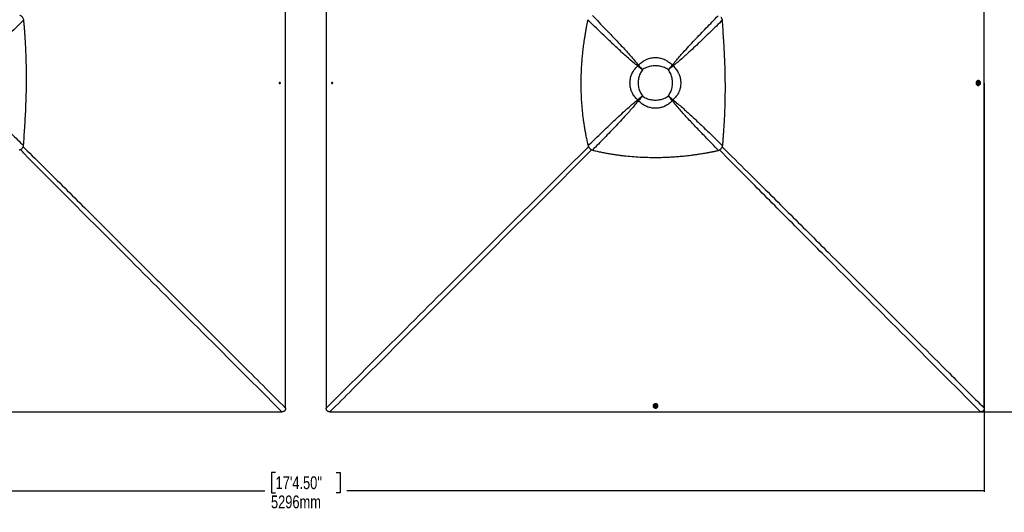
# Model space of a CAD drawing. Header units: millimetres. Extents: x 20 to 22981, y 40 to 19992.
# Tile 65 of 158: x 4544 to 12232, y 8615 to 12461. Entities that reach past the tile are written whole.
import ezdxf

# ---------------------------------------------------------------- set-up
doc = ezdxf.new("R2010")
doc.units = ezdxf.units.MM
doc.header["$LTSCALE"] = 2
doc.layers.add('COMPONENT_GEOMETRY', color=7, linetype='Continuous')
doc.styles.add('SLDTEXTSTYLE0', font='TXT', dxfattribs={"width": 0.75})
doc.dimstyles.new('SLDDIMSTYLE0', dxfattribs={"dimtxt": 100, "dimasz": 6.604, "dimexe": 0, "dimexo": 0.0625, "dimgap": 25, "dimtad": 0, "dimtih": 1, "dimtoh": 1, "dimdec": 0, "dimrnd": 1e-09, "dimzin": 12, "dimdsep": 46, "dimtxsty": 'SLDTEXTSTYLE0', "dimsah": 1, "dimcen": 0.09, "dimadec": 0, "dimazin": 3, "dimtfac": 1, "dimtdec": 0, "dimtofl": 0, "dimtmove": 0, "dimatfit": 3, "dimfxl": 1, "dimfrac": 2, "dimtolj": 1, "dimtzin": 12, "dimarcsym": 0})

# ---------------------------------------------------------------- blocks, each defined once
blk = doc.blocks.new('_D')
at = {"layer": 'COMPONENT_GEOMETRY', "color": 7}
for p, q in [((9509.2, 14536.8), (12800.3, 14536.8)), ((12793.9, 14536.8), (12793.9, 12132.6)), ((12593.9, 12112.3), (12563.4, 12112.3)), ((12563.4, 12112.3), (12563.4, 11953.5)), ((12994, 12112.3), (13024.5, 12112.3)), ((13024.5, 12112.3), (13024.5, 11953.5)), ((12563.4, 11953.5), (12593.9, 11953.5)), ((13024.5, 11953.5), (12994, 11953.5)), ((12793.9, 9399.7), (12793.9, 11803.9)), ((9509.2, 9399.7), (12800.3, 9399.7))]:
    blk.add_line(p, q, dxfattribs=at)
for points in [[(12793.9, 14536.8), (12792.9, 14530.2), (12795, 14530.2)], [(12793.9, 9399.7), (12795, 9406.3), (12792.9, 9406.3)]]:
    blk.add_solid(points, dxfattribs=at)
at = {"layer": 'COMPONENT_GEOMETRY', "color": 7, "char_height": 100, "attachment_point": 1, "style": 'SLDTEXTSTYLE0'}
for s, insert in [('8\'5.12"', (12593.9, 12082.5)), ('2569mm', (12521.2, 11932.8))]:
    blk.add_mtext(s, dxfattribs=dict(at, insert=insert))
blk = doc.blocks.new('_D_2')
at = {"layer": 'COMPONENT_GEOMETRY', "color": 7}
for p, q in [((1483.4, 11965.7), (1483.4, 8775.3)), ((12075.2, 11965.7), (12075.2, 8775.3)), ((6542.3, 8925.7), (6511.8, 8925.7)), ((6511.8, 8925.7), (6511.8, 8767)), ((7016.3, 8925.7), (7046.8, 8925.7)), ((7046.8, 8925.7), (7046.8, 8767)), ((1483.4, 8781.7), (6459.3, 8781.7)), ((6511.8, 8767), (6542.3, 8767)), ((7046.8, 8767), (7016.3, 8767)), ((12075.2, 8781.7), (7099.3, 8781.7))]:
    blk.add_line(p, q, dxfattribs=at)
for points in [[(1483.4, 8781.7), (1490, 8780.7), (1490, 8782.7)], [(12075.2, 8781.7), (12068.6, 8782.7), (12068.6, 8780.7)]]:
    blk.add_solid(points, dxfattribs=at)
at = {"layer": 'COMPONENT_GEOMETRY', "color": 7, "char_height": 100, "attachment_point": 1, "style": 'SLDTEXTSTYLE0'}
for s, insert in [('17\'4.50"', (6542.3, 8895.9)), ('5296mm', (6506.5, 8746.3))]:
    blk.add_mtext(s, dxfattribs=dict(at, insert=insert))

msp = doc.modelspace()

# ---------------------------------------------------------------- linework, layer by layer
at = {"color": 7, "linetype": 'Continuous', "lineweight": 25}
for p, q in [((9371.05, 12098.9), (9369.92, 12099.81)), ((9376.03, 12103.88), (9375.12, 12105.01)), ((9633.05, 12095.93), (9633.05, 12095.93)), ((9636.45, 12092.53), (9636.45, 12092.53)), ((9639.43, 12103.89), (9640.34, 12105.03)), ((9644.42, 12098.91), (9645.55, 12099.82)), ((9406.44, 12068.49), (9406.44, 12068.49)), ((9609.01, 12068.49), (9609.01, 12068.49)), ((6571.69, 11965.05), (6571.94, 11968.5)), ((6574.19, 11963.07), (6571.69, 11965.05)), ((6571.94, 11968.5), (6574.69, 11969.98)), ((6574.07, 11963.81), (6573.59, 11963.55)), ((6573.8, 11969.5), (6574.44, 11968.99)), ((6575.44, 11964.55), (6574.07, 11963.81)), ((6576.94, 11964.55), (6574.19, 11963.07)), ((6574.44, 11968.99), (6575.69, 11968)), ((6574.69, 11969.98), (6577.19, 11968.01)), ((6575.57, 11966.28), (6575.44, 11964.55)), ((6575.44, 11964.55), (6576.94, 11964.55)), ((6575.69, 11968), (6575.57, 11966.28)), ((6575.69, 11968), (6577.19, 11968.01)), ((6577.19, 11968.01), (6576.94, 11964.55)), ((6981.39, 11965.04), (6981.64, 11968.49)), ((6983.89, 11963.07), (6981.39, 11965.04)), ((6982.89, 11965.04), (6981.39, 11965.04)), ((6981.64, 11968.49), (6984.38, 11969.98)), ((6983.13, 11968.49), (6981.64, 11968.49)), ((6982.89, 11965.04), (6983.01, 11966.76)), ((6984.14, 11964.05), (6982.89, 11965.04)), ((6983.01, 11966.76), (6983.13, 11968.49)), ((6983.13, 11968.49), (6984.51, 11969.23)), ((6986.64, 11964.56), (6983.89, 11963.07)), ((6984.77, 11963.55), (6984.14, 11964.05)), ((6984.38, 11969.98), (6986.88, 11968.01)), ((6984.51, 11969.23), (6985, 11969.5)), ((6986.88, 11968.01), (6986.64, 11964.56)), ((12030, 11985.32), (12028.32, 11985.32)), ((12028.42, 11947.72), (12030.09, 11947.72)), ((12029.92, 11965.05), (12030.17, 11968.5)), ((12032.42, 11963.08), (12029.92, 11965.05)), ((12030.38, 11976.02), (12030.02, 11976.02)), ((12030.07, 11957.02), (12030.43, 11957.02)), ((12030.17, 11968.5), (12032.92, 11969.98)), ((12032.31, 11963.81), (12031.82, 11963.55)), ((12032.03, 11969.5), (12032.68, 11968.99)), ((12033.68, 11964.55), (12032.31, 11963.81)), ((12035.17, 11964.56), (12032.42, 11963.08)), ((12032.68, 11968.99), (12033.93, 11968.01)), ((12032.92, 11969.98), (12035.42, 11968.01)), ((12033.81, 11966.28), (12033.68, 11964.55)), ((12033.68, 11964.55), (12035.17, 11964.56)), ((12033.93, 11968.01), (12033.81, 11966.28)), ((12033.93, 11968.01), (12035.42, 11968.01)), ((12035.42, 11968.01), (12035.17, 11964.56)), ((9379, 11841.88), (9379, 11841.88)), ((9406.44, 11865.92), (9406.44, 11865.92)), ((9609.01, 11865.92), (9609.01, 11865.92)), ((9371.04, 11835.5), (9369.9, 11834.59)), ((9376.02, 11830.51), (9375.11, 11829.38)), ((9382.4, 11838.48), (9382.4, 11838.48)), ((9639.44, 11830.5), (9640.35, 11829.36)), ((9644.43, 11835.49), (9645.57, 11834.58)), ((4562.81, 11455.47), (4562.92, 11455.58)), ((8995.77, 11455.47), (8995.66, 11455.58)), ((9489.61, 9446.61), (9489.61, 9444.93)), ((9498.91, 9444.91), (9498.91, 9444.55)), ((9504.95, 9442.51), (9506.92, 9445.01)), ((9506.43, 9439.76), (9504.95, 9442.51)), ((9505.69, 9442.62), (9505.43, 9443.12)), ((9506.44, 9441.25), (9505.69, 9442.62)), ((9506.44, 9441.25), (9506.43, 9439.76)), ((9509.88, 9439.51), (9506.43, 9439.76)), ((9508.16, 9441.12), (9506.44, 9441.25)), ((9506.92, 9445.01), (9510.37, 9444.76)), ((9509.89, 9441), (9508.16, 9441.12)), ((9511.85, 9442.01), (9509.88, 9439.51)), ((9509.89, 9441), (9509.88, 9439.51)), ((9510.87, 9442.25), (9509.89, 9441)), ((9510.37, 9444.76), (9511.85, 9442.01)), ((9511.38, 9442.89), (9510.87, 9442.25)), ((9517.91, 9444.5), (9517.91, 9444.86)), ((9527.21, 9444.84), (9527.21, 9446.51))]:
    msp.add_line(p, q, dxfattribs=at)
at = {"color": 8, "linetype": 'Continuous', "lineweight": 25}
for p, q in [((9379.01, 12092.52), (9371.33, 12099.17)), ((9375.74, 12103.58), (9382.41, 12095.92)), ((9633.05, 12095.93), (9639.72, 12103.6)), ((9644.14, 12099.18), (9636.45, 12092.53)), ((9371.29, 11835.25), (9379, 11841.88)), ((9636.46, 11841.87), (9644.15, 11835.21)), ((9382.4, 11838.48), (9375.75, 11830.79)), ((9639.72, 11830.78), (9633.06, 11838.47))]:
    msp.add_line(p, q, dxfattribs=at)
at = {"color": 7, "linetype": 'Continuous', "lineweight": 25, "flags": 128}
for points in [[(12075.22, 11968.27), (12075.23, 12608.87), (12075.25, 13249.46), (12075.27, 13878.82), (12075.31, 14508.17)], [(6620.49, 11968.27), (6620.49, 12608.87), (6620.51, 13249.46), (6620.54, 13878.83), (6620.57, 14452.18)], [(6938.01, 14452.18), (6938.04, 13878.83), (6938.07, 13249.46), (6938.09, 12608.87), (6938.09, 11968.27)], [(6578.6, 11966.14), (6578.41, 11967.98), (6577.62, 11969.6), (6576.34, 11970.75), (6574.78, 11971.26), (6573.17, 11971.05), (6571.74, 11970.15), (6570.73, 11968.7), (6570.29, 11966.92), (6570.47, 11965.07), (6571.26, 11963.45), (6572.54, 11962.3), (6574.1, 11961.79), (6575.72, 11962), (6577.14, 11962.9), (6578.15, 11964.35), (6578.6, 11966.14)], [(6573.53, 11963.6), (6573.75, 11963.66), (6574.07, 11963.81)], [(6620.57, 9428.35), (6620.55, 9743.03), (6620.54, 10057.71), (6620.52, 10372.39), (6620.51, 10687.07), (6620.5, 11007.37), (6620.49, 11327.67), (6620.49, 11647.97), (6620.49, 11968.27)], [(6938.09, 11968.27), (6938.09, 11327.67), (6938.07, 10687.07), (6938.04, 10057.71), (6938.01, 9428.35)], [(6979.98, 11966.91), (6980.17, 11965.07), (6980.96, 11963.45), (6982.23, 11962.3), (6983.8, 11961.79), (6985.41, 11962), (6986.83, 11962.91), (6987.84, 11964.36), (6988.29, 11966.14), (6988.1, 11967.98), (6987.31, 11969.6), (6986.04, 11970.75), (6984.48, 11971.26), (6982.86, 11971.05), (6981.44, 11970.14), (6980.43, 11968.69), (6979.98, 11966.91)], [(6985.06, 11969.45), (6984.83, 11969.38), (6984.51, 11969.23)], [(12028.32, 11985.32), (12027.67, 11985.3), (12024.47, 11984.79), (12021.41, 11983.57), (12018.62, 11981.7), (12016.21, 11979.25), (12014.26, 11976.3), (12012.86, 11972.98), (12012.05, 11969.41), (12011.87, 11965.74), (12012.32, 11962.09), (12013.39, 11958.61), (12015.04, 11955.43), (12017.2, 11952.68), (12019.78, 11950.47), (12022.7, 11948.87), (12025.84, 11947.94), (12028.42, 11947.72)], [(12033.95, 11948.25), (12037, 11949.47), (12039.79, 11951.34), (12042.21, 11953.8), (12044.15, 11956.74), (12045.56, 11960.06), (12046.37, 11963.63), (12046.55, 11967.31), (12046.09, 11970.96), (12045.02, 11974.44), (12043.38, 11977.61), (12041.22, 11980.36), (12038.63, 11982.58), (12035.71, 11984.18), (12032.58, 11985.1), (12029.34, 11985.31), (12026.14, 11984.79), (12023.08, 11983.58), (12020.29, 11981.71), (12017.88, 11979.25), (12015.93, 11976.31), (12014.53, 11972.99), (12013.72, 11969.42), (12013.54, 11965.74), (12013.99, 11962.09), (12015.06, 11958.61), (12016.71, 11955.44), (12018.87, 11952.69), (12021.46, 11950.47), (12024.37, 11948.87), (12027.51, 11947.95), (12030.74, 11947.74), (12033.95, 11948.25)], [(12030.02, 11976.02), (12027.9, 11975.71), (12025.8, 11974.71), (12024.02, 11973.1), (12022.68, 11971.01), (12021.89, 11968.59), (12021.71, 11966.01), (12022.14, 11963.47), (12023.16, 11961.15), (12024.69, 11959.24), (12026.62, 11957.86), (12028.8, 11957.13), (12030.07, 11957.02)], [(12038.11, 11970.18), (12037.87, 11970.78), (12036.58, 11972.91), (12034.84, 11974.57), (12032.76, 11975.64), (12030.52, 11976.02), (12028.26, 11975.71), (12026.16, 11974.71), (12024.38, 11973.1), (12023.05, 11971.01), (12022.26, 11968.59), (12022.07, 11966.01), (12022.5, 11963.47), (12023.52, 11961.15), (12025.05, 11959.24), (12026.98, 11957.86), (12029.16, 11957.13), (12031.43, 11957.1), (12033.63, 11957.76), (12035.59, 11959.07), (12037.16, 11960.94), (12038.13, 11962.91)], [(12036.83, 11966.14), (12036.64, 11967.98), (12035.85, 11969.6), (12034.57, 11970.75), (12033.01, 11971.26), (12031.39, 11971.05), (12029.97, 11970.15), (12028.96, 11968.7), (12028.51, 11966.92), (12028.7, 11965.08), (12029.49, 11963.46), (12030.76, 11962.31), (12032.33, 11961.8), (12033.95, 11962.01), (12035.37, 11962.91), (12036.38, 11964.36), (12036.83, 11966.14)], [(12031.76, 11963.6), (12031.99, 11963.67), (12032.31, 11963.81)], [(12075.31, 9428.37), (12075.27, 10057.72), (12075.25, 10687.07), (12075.23, 11327.67), (12075.22, 11968.27)], [(9527.21, 9446.51), (9527.19, 9447.26), (9526.68, 9450.46), (9525.45, 9453.52), (9523.58, 9456.31), (9521.12, 9458.72), (9518.17, 9460.67), (9514.85, 9462.07), (9511.28, 9462.88), (9507.6, 9463.06), (9503.95, 9462.61), (9500.48, 9461.54), (9497.3, 9459.89), (9494.56, 9457.73), (9492.35, 9455.15), (9490.75, 9452.23), (9489.83, 9449.09), (9489.61, 9446.61)], [(9490.14, 9440.98), (9491.36, 9437.93), (9493.24, 9435.14), (9495.7, 9432.72), (9498.64, 9430.78), (9501.97, 9429.37), (9505.54, 9428.57), (9509.21, 9428.38), (9512.86, 9428.84), (9516.34, 9429.91), (9519.51, 9431.55), (9522.26, 9433.71), (9524.47, 9436.3), (9526.07, 9439.22), (9526.99, 9442.35), (9527.19, 9445.59), (9526.67, 9448.79), (9525.45, 9451.85), (9523.58, 9454.64), (9521.12, 9457.05), (9518.17, 9459), (9514.85, 9460.4), (9511.28, 9461.21), (9507.6, 9461.39), (9503.95, 9460.94), (9500.47, 9459.87), (9497.3, 9458.22), (9494.55, 9456.06), (9492.34, 9453.48), (9490.74, 9450.56), (9489.83, 9447.42), (9489.62, 9444.19), (9490.14, 9440.98)], [(4051.92, 9399.71), (4692.52, 9399.7), (5333.11, 9399.68), (5962.47, 9399.66), (6591.82, 9399.62)], [(6966.76, 9399.62), (7596.11, 9399.66), (8225.47, 9399.68), (8866.06, 9399.7), (9506.66, 9399.71)], [(9517.91, 9444.86), (9517.59, 9447.03), (9516.59, 9449.13), (9514.98, 9450.91), (9512.88, 9452.25), (9510.46, 9453.04), (9507.88, 9453.22), (9505.34, 9452.79), (9503.03, 9451.77), (9501.11, 9450.24), (9499.74, 9448.31), (9499.01, 9446.13), (9498.91, 9444.91)], [(9512.02, 9436.8), (9512.67, 9437.06), (9514.8, 9438.35), (9516.46, 9440.09), (9517.52, 9442.17), (9517.91, 9444.41), (9517.59, 9446.67), (9516.58, 9448.77), (9514.98, 9450.55), (9512.88, 9451.88), (9510.46, 9452.67), (9507.88, 9452.86), (9505.34, 9452.43), (9503.03, 9451.41), (9501.11, 9449.88), (9499.74, 9447.95), (9499.01, 9445.77), (9498.98, 9443.5), (9499.65, 9441.3), (9500.96, 9439.34), (9502.83, 9437.77), (9504.75, 9436.82)], [(9508.02, 9438.1), (9509.86, 9438.29), (9511.48, 9439.08), (9512.63, 9440.36), (9513.13, 9441.92), (9512.92, 9443.54), (9512.02, 9444.96), (9510.57, 9445.97), (9508.78, 9446.42), (9506.94, 9446.23), (9505.32, 9445.44), (9504.17, 9444.17), (9503.67, 9442.6), (9503.88, 9440.98), (9504.78, 9439.56), (9506.23, 9438.55), (9508.02, 9438.1)], [(9505.48, 9443.18), (9505.55, 9442.94), (9505.69, 9442.62)], [(9506.66, 9399.71), (10147.26, 9399.7), (10787.86, 9399.68), (11417.21, 9399.66), (12046.56, 9399.62)]]:
    msp.add_lwpolyline(points, dxfattribs=at)
at = {"color": 7, "linetype": 'Continuous', "lineweight": 25}
for centre, radius, start, end in [((9552, 11922.93), 253.85, 134.168895, 135.831105), ((9545.22, 11929.71), 242.81, 134.168895, 135.831105), ((9497.76, 11977.17), 165.55, 134.168895, 135.831105), ((9517.74, 11977.22), 165.49, 44.167458, 45.831732), ((9517.79, 11977.18), 165.49, 44.189925, 45.854375), ((9470.38, 11929.73), 242.71, 44.189925, 45.854375), ((9463.61, 11922.95), 253.75, 44.189925, 45.854375), ((6572.89, 11967.04), 2.5, 51.490505, 72.408142), ((6572.56, 11966.42), 3.02, 300.159324, 357.30967), ((6572.41, 11966.56), 3.17, 354.915321, 50.168942), ((6569.88, 11966.51), 10.63, 355.896882, 20.898483), ((6569.88, 11966.51), 10.63, 339.383271, 355.896882), ((6988.7, 11966.51), 10.63, 175.897209, 200.616729), ((6988.7, 11966.51), 10.63, 159.101517, 175.897209), ((6986.16, 11966.48), 3.16, 174.900197, 230.208639), ((6986.03, 11966.62), 3.02, 120.21712, 177.297031), ((6985.69, 11966), 2.49, 231.546356, 252.210173), ((12031.12, 11967.04), 2.5, 51.532823, 72.582935), ((12030.79, 11966.42), 3.02, 300.104404, 357.289948), ((12030.65, 11966.56), 3.16, 354.918237, 50.225388), ((12028.13, 11966.52), 10.63, 355.89078, 20.138614), ((12028.13, 11966.52), 10.63, 340.14474, 355.89078), ((9497.71, 11957.19), 165.49, 224.168268, 225.832542), ((9497.75, 11957.14), 165.49, 224.145625, 225.810075), ((9517.8, 11957.13), 165.42, 314.166692, 315.833308), ((9551.98, 12011.32), 253.75, 224.145625, 225.810075), ((9545.2, 12004.55), 242.71, 224.145625, 225.810075), ((9470.39, 12004.54), 242.62, 314.166692, 315.833308), ((9463.62, 12011.31), 253.65, 314.166692, 315.833308), ((9508.41, 9446.8), 10.63, 249.861386, 265.891314), ((9508.31, 9444.14), 3.02, 210.162125, 267.277605), ((9508.41, 9446.8), 10.63, 265.891314, 289.85526), ((9508.44, 9444.27), 3.16, 264.903399, 320.265117), ((9508.92, 9443.8), 2.5, 321.58858, 342.384701)]:
    msp.add_arc(centre, radius, start, end, dxfattribs=at)
for points, knots in [([(4576.52, 12458.73), (4541.44, 12424.51), (4483.56, 12368.07), (4402.35, 12290.09), (4344.53, 12235.55), (4297.77, 12192.5), (4262.22, 12160.71), (4226.21, 12129.43), (4201.18, 12109.68), (4188.66, 12099.81)], [0, 0, 0, 0, 0.277695, 0.4581314, 0.6385805, 0.7288749, 0.8191674, 0.9095913, 1, 1, 1, 1]), ([(4576.52, 12458.73), (4575.31, 12462.56), (4573.45, 12468.46), (4569.3, 12475.66), (4565.44, 12480.82), (4560.89, 12485.45), (4555.79, 12489.37), (4550.28, 12492.61), (4546.39, 12494.17), (4544.42, 12494.97)], [0, 0, 0, 0, 0.2383638, 0.3663808, 0.4913272, 0.6205367, 0.7504462, 0.8732427, 1, 1, 1, 1]), ([(4574.78, 11477.72), (4576.31, 11500.56), (4579.41, 11546.97), (4584.07, 11617.56), (4588.42, 11690.08), (4592.21, 11764.33), (4595.19, 11840.27), (4596.91, 11909.15), (4597.66, 11970.77), (4597.71, 12024.95), (4597.13, 12080.26), (4595.87, 12136.96), (4594.06, 12189.96), (4591.87, 12239.32), (4589.43, 12285.15), (4586.88, 12326.04), (4584.39, 12361.86), (4582.09, 12392.51), (4579.49, 12424.93), (4577.53, 12447.18), (4576.52, 12458.73)], [0, 0, 0, 0, 0.0699474, 0.1421134, 0.216098, 0.2918514, 0.3691691, 0.4481615, 0.502253, 0.5573434, 0.6135897, 0.6711755, 0.730548, 0.7755281, 0.8220901, 0.8707305, 0.900633, 0.9317723, 0.9646054, 1, 1, 1, 1]), ([(8979.96, 12460.77), (8979.51, 12458.63), (8978.52, 12453.91), (8976.92, 12446.21), (8975.09, 12437.26), (8973.18, 12427.74), (8971.37, 12418.58), (8969.77, 12410.32), (8968.44, 12403.34), (8967.29, 12397.28), (8966.31, 12392.01), (8964.66, 12383.08), (8962.47, 12370.91), (8959.68, 12354.86), (8957.04, 12339.06), (8954.48, 12323.15), (8951.55, 12304.16), (8948.36, 12282.26), (8945.02, 12257.55), (8941.33, 12228), (8937.52, 12193.63), (8933.86, 12154.57), (8930.63, 12112.61), (8928.04, 12067.57), (8926.3, 12019.29), (8925.62, 11971.78), (8925.98, 11920.5), (8927.71, 11865.2), (8931.23, 11805.58), (8936.48, 11745.45), (8942.43, 11694.35), (8948.31, 11652.2), (8953.49, 11619.03), (8959.35, 11585.07), (8966.03, 11550.09), (8973.61, 11513.67), (8979.36, 11488.98), (8982.33, 11476.28)], [0, 0, 0, 0, 0.0066311, 0.0145572, 0.0237908, 0.0342333, 0.0438975, 0.0520343, 0.0596436, 0.0653695, 0.0706973, 0.0758489, 0.0927927, 0.108069, 0.1250911, 0.1412089, 0.1567762, 0.1831699, 0.208079, 0.2321399, 0.2731666, 0.3125487, 0.3506768, 0.4003262, 0.4488408, 0.4965961, 0.5438675, 0.6037328, 0.6637148, 0.7243033, 0.7860831, 0.8191459, 0.8529282, 0.8875307, 0.9233335, 0.960579, 1, 1, 1, 1]), ([(9369.92, 12099.81), (9357.45, 12109.64), (9332.52, 12129.31), (9296.61, 12160.49), (9261.11, 12192.23), (9214.3, 12235.31), (9156.38, 12289.94), (9074.37, 12368.69), (9015.74, 12425.88), (8979.96, 12460.77)], [0, 0, 0, 0, 0.0895505, 0.1791159, 0.2688698, 0.3586256, 0.5384695, 0.7183323, 1, 1, 1, 1]), ([(9016.2, 12492.87), (9050.42, 12457.79), (9106.86, 12399.91), (9184.84, 12318.7), (9239.38, 12260.88), (9282.43, 12214.12), (9314.22, 12178.57), (9345.5, 12142.56), (9365.25, 12117.53), (9375.12, 12105.01)], [0, 0, 0, 0, 0.277695, 0.4581314, 0.6385805, 0.7288749, 0.8191674, 0.9095913, 1, 1, 1, 1]), ([(9640.34, 12105.03), (9649.34, 12116.49), (9667.35, 12139.43), (9695.8, 12172.52), (9729.7, 12210.58), (9769.13, 12253.57), (9829.2, 12317.45), (9905.18, 12396.68), (9966.54, 12459.65), (9997.21, 12491.13)], [0, 0, 0, 0, 0.0830759, 0.1661805, 0.249283, 0.3742529, 0.4992254, 0.7496044, 1, 1, 1, 1]), ([(10031.33, 12457.01), (9999.95, 12426.38), (9937.17, 12365.11), (9858.16, 12289.19), (9794.4, 12229.13), (9751.39, 12189.6), (9713.28, 12155.58), (9680.07, 12126.98), (9657.06, 12108.87), (9645.55, 12099.82)], [0, 0, 0, 0, 0.2498244, 0.4996596, 0.6246518, 0.7496414, 0.8331026, 0.9165658, 1, 1, 1, 1]), ([(10031.33, 12457.01), (10030.98, 12458.37), (10030.28, 12461.03), (10028.88, 12464.86), (10026.86, 12469.26), (10023.93, 12474.22), (10020.96, 12477.5), (10019.46, 12479.16)], [0, 0, 0, 0, 0.16525908, 0.3248597, 0.47949643, 0.73657186, 1, 1, 1, 1]), ([(10033.07, 11476.03), (10034.02, 11486.74), (10035.84, 11507.44), (10038.28, 11537.63), (10040.46, 11566.24), (10042.41, 11593.69), (10044.16, 11620.27), (10045.73, 11646.11), (10047.53, 11678.1), (10049.39, 11715.99), (10051.16, 11759.63), (10052.65, 11806.78), (10053.74, 11857.48), (10054.28, 11911.75), (10054.21, 11964.92), (10053.47, 12025.89), (10051.75, 12094.45), (10048.78, 12170.39), (10044.98, 12244.64), (10040.63, 12317.17), (10035.97, 12387.76), (10032.86, 12434.17), (10031.33, 12457.01)], [0, 0, 0, 0, 0.032848, 0.0634837, 0.0925205, 0.1204906, 0.147532, 0.1738828, 0.199574, 0.2453768, 0.2897483, 0.3329773, 0.3894376, 0.4446269, 0.4987034, 0.5518212, 0.6308141, 0.7081334, 0.7838893, 0.8578773, 0.9300475, 1, 1, 1, 1]), ([(9375.12, 12105.01), (9378.91, 12109), (9386.51, 12117), (9399.26, 12127.82), (9413.05, 12137.64), (9425.61, 12144.88), (9437.83, 12150.77), (9449.56, 12155.48), (9463.38, 12159.75), (9477.69, 12162.89), (9492.54, 12164.85), (9508.12, 12165.54), (9524.32, 12164.77), (9540.95, 12162.37), (9557.54, 12158.31), (9570.24, 12153.82), (9582.04, 12148.75), (9592.98, 12143.24), (9606.23, 12135.07), (9618.88, 12125.67), (9630.34, 12115.63), (9637.16, 12108.4), (9640.34, 12105.03)], [0, 0, 0, 0, 0.0549654, 0.1103337, 0.1670482, 0.224263, 0.2551231, 0.3027014, 0.3506043, 0.3995436, 0.4488461, 0.5000386, 0.5550193, 0.6105173, 0.6676717, 0.7254012, 0.744923, 0.7961467, 0.8477565, 0.9005364, 0.9536985, 1, 1, 1, 1]), ([(9369.9, 11834.59), (9365.92, 11838.38), (9357.92, 11845.97), (9347.1, 11858.73), (9337.28, 11872.52), (9330.04, 11885.07), (9324.16, 11897.29), (9319.45, 11909.02), (9315.18, 11922.84), (9312.04, 11937.15), (9310.08, 11952), (9309.39, 11967.57), (9310.16, 11983.77), (9312.56, 12000.41), (9316.62, 12017), (9321.11, 12029.7), (9326.18, 12041.5), (9331.69, 12052.44), (9339.86, 12065.69), (9349.27, 12078.34), (9359.31, 12089.8), (9366.55, 12096.63), (9369.92, 12099.81)], [0, 0, 0, 0, 0.0549654, 0.1103338, 0.1670488, 0.2242641, 0.2550707, 0.3026498, 0.3505537, 0.399494, 0.4487973, 0.4999722, 0.5549529, 0.610451, 0.6676055, 0.7253351, 0.7448706, 0.7960986, 0.8477126, 0.900497, 0.9536637, 1, 1, 1, 1]), ([(9406.44, 12068.49), (9402.23, 12072.06), (9393.85, 12079.15), (9381.55, 12089.7), (9373.78, 12096.45), (9369.92, 12099.81)], [0, 0, 0, 0, 0.3362917, 0.6695387, 1, 1, 1, 1]), ([(9406.44, 12068.49), (9402.36, 12071.95), (9394.24, 12078.84), (9382.33, 12089.09), (9374.8, 12095.64), (9371.05, 12098.9)], [0, 0, 0, 0, 0.3362927, 0.6695399, 1, 1, 1, 1]), ([(9375.12, 12105.01), (9378.48, 12101.15), (9385.23, 12093.38), (9395.78, 12081.08), (9402.87, 12072.7), (9406.44, 12068.49)], [0, 0, 0, 0, 0.3304613, 0.6637083, 1, 1, 1, 1]), ([(9376.03, 12103.88), (9379.29, 12100.13), (9385.84, 12092.6), (9396.09, 12080.69), (9402.98, 12072.57), (9406.44, 12068.49)], [0, 0, 0, 0, 0.3304601, 0.6637073, 1, 1, 1, 1]), ([(9609.01, 12068.49), (9604.15, 12072), (9594.42, 12079.02), (9578.31, 12087.15), (9561.41, 12093.53), (9543.84, 12097.97), (9525.88, 12100.61), (9507.73, 12101.49), (9489.59, 12100.62), (9471.62, 12097.97), (9454.05, 12093.53), (9437.15, 12087.15), (9421.04, 12079.02), (9411.3, 12072), (9406.44, 12068.49)], [0, 0, 0, 0, 0.0828307, 0.1660046, 0.2489163, 0.332505, 0.4163309, 0.4999634, 0.5835994, 0.6674288, 0.7510208, 0.8339534, 0.9171485, 1, 1, 1, 1]), ([(9609.01, 12068.49), (9612.58, 12072.7), (9619.68, 12081.09), (9630.23, 12093.39), (9636.98, 12101.16), (9640.34, 12105.03)], [0, 0, 0, 0, 0.3362932, 0.6695402, 1, 1, 1, 1]), ([(9609.01, 12068.49), (9612.48, 12072.57), (9619.37, 12080.7), (9629.62, 12092.61), (9636.17, 12100.14), (9639.43, 12103.89)], [0, 0, 0, 0, 0.3362943, 0.6695413, 1, 1, 1, 1]), ([(9645.55, 12099.82), (9641.68, 12096.46), (9633.91, 12089.71), (9621.61, 12079.16), (9613.23, 12072.06), (9609.01, 12068.49)], [0, 0, 0, 0, 0.3304655, 0.6637123, 1, 1, 1, 1]), ([(9644.41, 12098.9), (9640.66, 12095.64), (9633.13, 12089.1), (9621.22, 12078.85), (9613.09, 12071.95), (9609.01, 12068.49)], [0, 0, 0, 0, 0.3304643, 0.6637113, 1, 1, 1, 1]), ([(9645.55, 12099.82), (9649.54, 12096.03), (9657.54, 12088.44), (9668.36, 12075.69), (9678.19, 12061.9), (9685.43, 12049.34), (9691.33, 12037.11), (9696.04, 12025.37), (9700.31, 12011.55), (9703.45, 11997.24), (9705.4, 11982.39), (9706.09, 11966.81), (9705.32, 11950.61), (9702.93, 11933.98), (9698.87, 11917.39), (9694.38, 11904.69), (9689.31, 11892.89), (9683.8, 11881.95), (9675.63, 11868.7), (9666.23, 11856.06), (9656.19, 11844.59), (9648.94, 11837.76), (9645.57, 11834.58)], [0, 0, 0, 0, 0.0549575, 0.110318, 0.1670243, 0.224231, 0.2551609, 0.3027292, 0.3506222, 0.3995513, 0.4488435, 0.5000386, 0.5550115, 0.6105017, 0.6676482, 0.7253698, 0.7448852, 0.7960994, 0.8476997, 0.90047, 0.9536225, 1, 1, 1, 1]), ([(9406.44, 12068.49), (9402.93, 12063.63), (9395.91, 12053.89), (9387.78, 12037.78), (9381.4, 12020.88), (9376.96, 12003.31), (9374.31, 11985.34), (9373.44, 11967.2), (9374.32, 11949.05), (9376.96, 11931.09), (9381.4, 11913.52), (9387.78, 11896.62), (9395.91, 11880.51), (9402.93, 11870.78), (9406.44, 11865.92)], [0, 0, 0, 0, 0.0828515, 0.1660466, 0.2489792, 0.3325712, 0.4164006, 0.5000366, 0.5836691, 0.667495, 0.7510837, 0.8339954, 0.9171693, 1, 1, 1, 1]), ([(9609.01, 11865.92), (9612.52, 11870.78), (9619.54, 11880.51), (9627.67, 11896.63), (9634.05, 11913.52), (9638.48, 11931.09), (9641.13, 11949.06), (9642, 11967.2), (9641.13, 11985.34), (9638.49, 12003.3), (9634.05, 12020.87), (9627.67, 12037.77), (9619.54, 12053.89), (9612.52, 12063.63), (9609.01, 12068.49)], [0, 0, 0, 0, 0.0828376, 0.1660188, 0.2489376, 0.3325193, 0.4163379, 0.4999634, 0.5835923, 0.6674145, 0.7509995, 0.8339392, 0.9171415, 1, 1, 1, 1]), ([(9369.9, 11834.59), (9373.77, 11837.95), (9381.54, 11844.7), (9393.84, 11855.25), (9402.23, 11862.35), (9406.44, 11865.92)], [0, 0, 0, 0, 0.33045982, 0.66370677, 1, 1, 1, 1]), ([(9371.04, 11835.5), (9374.79, 11838.76), (9382.32, 11845.31), (9394.23, 11855.56), (9402.36, 11862.45), (9406.44, 11865.92)], [0, 0, 0, 0, 0.33045866, 0.66370572, 1, 1, 1, 1]), ([(9406.44, 11865.92), (9402.87, 11861.7), (9395.77, 11853.32), (9385.22, 11841.02), (9378.47, 11833.25), (9375.11, 11829.38)], [0, 0, 0, 0, 0.3362877, 0.6695345, 1, 1, 1, 1]), ([(9406.44, 11865.92), (9402.98, 11861.84), (9396.08, 11853.71), (9385.84, 11841.8), (9379.29, 11834.27), (9376.03, 11830.52)], [0, 0, 0, 0, 0.3362888, 0.6695357, 1, 1, 1, 1]), ([(9406.44, 11865.92), (9411.3, 11862.41), (9421.04, 11855.39), (9437.16, 11847.26), (9454.06, 11840.88), (9471.63, 11836.44), (9489.59, 11833.8), (9507.73, 11832.93), (9525.87, 11833.8), (9543.84, 11836.45), (9561.41, 11840.88), (9578.3, 11847.26), (9594.42, 11855.39), (9604.15, 11862.41), (9609.01, 11865.92)], [0, 0, 0, 0, 0.0828585, 0.1660608, 0.2490005, 0.3325855, 0.4164077, 0.5000366, 0.5836621, 0.6674807, 0.7510624, 0.8339812, 0.9171624, 1, 1, 1, 1]), ([(9640.35, 11829.36), (9636.99, 11833.23), (9630.24, 11841.01), (9619.68, 11853.31), (9612.58, 11861.7), (9609.01, 11865.92)], [0, 0, 0, 0, 0.3304639, 0.6637107, 1, 1, 1, 1]), ([(9609.01, 11865.92), (9613.23, 11862.35), (9621.62, 11855.25), (9633.92, 11844.69), (9641.7, 11837.94), (9645.57, 11834.58)], [0, 0, 0, 0, 0.33628928, 0.66953603, 1, 1, 1, 1]), ([(9639.44, 11830.5), (9636.18, 11834.25), (9629.63, 11841.79), (9619.37, 11853.7), (9612.48, 11861.83), (9609.01, 11865.92)], [0, 0, 0, 0, 0.3304628, 0.6637096, 1, 1, 1, 1]), ([(9609.01, 11865.92), (9613.1, 11862.45), (9621.23, 11855.56), (9633.14, 11845.3), (9640.68, 11838.75), (9644.43, 11835.49)], [0, 0, 0, 0, 0.3362903, 0.6695372, 1, 1, 1, 1]), ([(4188.68, 11834.59), (4200.14, 11825.59), (4223.07, 11807.58), (4256.16, 11779.13), (4294.23, 11745.23), (4337.22, 11705.8), (4401.1, 11645.73), (4480.32, 11569.75), (4543.3, 11508.4), (4574.78, 11477.72)], [0, 0, 0, 0, 0.0830759, 0.1661805, 0.249283, 0.3742529, 0.4992254, 0.7496044, 1, 1, 1, 1]), ([(8982.33, 11476.28), (9013.86, 11507.01), (9076.94, 11568.47), (9156.32, 11644.63), (9220.37, 11704.88), (9263.58, 11744.53), (9301.87, 11778.66), (9335.22, 11807.35), (9358.34, 11825.51), (9369.9, 11834.59)], [0, 0, 0, 0, 0.2498248, 0.4996602, 0.6246523, 0.7496417, 0.8331029, 0.916566, 1, 1, 1, 1]), ([(9375.11, 11829.38), (9366.06, 11817.88), (9347.96, 11794.87), (9319.37, 11761.68), (9285.31, 11723.51), (9245.67, 11680.39), (9185.31, 11616.32), (9108.96, 11536.87), (9047.31, 11473.71), (9016.48, 11442.13)], [0, 0, 0, 0, 0.0830755, 0.1661799, 0.2492822, 0.3742524, 0.4992252, 0.7496044, 1, 1, 1, 1]), ([(9640.35, 11829.36), (9636.57, 11825.38), (9628.97, 11817.37), (9616.22, 11806.56), (9602.43, 11796.73), (9589.87, 11789.49), (9577.65, 11783.6), (9565.91, 11778.89), (9552.09, 11774.62), (9537.78, 11771.48), (9522.93, 11769.53), (9507.36, 11768.84), (9491.16, 11769.61), (9474.52, 11772), (9457.93, 11776.06), (9445.23, 11780.55), (9433.43, 11785.62), (9422.49, 11791.13), (9409.24, 11799.3), (9396.6, 11808.71), (9385.12, 11818.75), (9378.3, 11826), (9375.11, 11829.38)], [0, 0, 0, 0, 0.0549576, 0.1103181, 0.1670249, 0.2242321, 0.2551085, 0.3026777, 0.3505716, 0.3995016, 0.4487947, 0.4999722, 0.5549451, 0.6104354, 0.6675819, 0.7253037, 0.7448328, 0.7960513, 0.8476559, 0.9004307, 0.9535877, 1, 1, 1, 1]), ([(10000.95, 11439.76), (9965.81, 11475.79), (9908.52, 11534.53), (9829.82, 11616.51), (9775.5, 11674.1), (9732.64, 11720.68), (9700.99, 11756.1), (9669.85, 11791.97), (9650.18, 11816.9), (9640.35, 11829.36)], [0, 0, 0, 0, 0.2839175, 0.4627989, 0.6416931, 0.7312098, 0.8207246, 0.9103698, 1, 1, 1, 1]), ([(9645.57, 11834.58), (9657.98, 11824.79), (9682.82, 11805.2), (9718.59, 11774.16), (9753.95, 11742.56), (9800.57, 11699.67), (9858.26, 11645.26), (9939.65, 11567.13), (9997.74, 11510.49), (10033.07, 11476.03)], [0, 0, 0, 0, 0.0897639, 0.1795426, 0.2695103, 0.35948, 0.5397535, 0.7200459, 1, 1, 1, 1]), ([(4540.66, 11443.6), (4542.02, 11443.95), (4544.68, 11444.65), (4548.5, 11446.05), (4552.91, 11448.07), (4557.87, 11451), (4561.15, 11453.97), (4562.81, 11455.47)], [0, 0, 0, 0, 0.16525908, 0.3248597, 0.47949643, 0.73657186, 1, 1, 1, 1]), ([(4562.92, 11455.58), (4563.93, 11456.66), (4565.94, 11458.81), (4568.49, 11462.41), (4570.93, 11466.67), (4573.16, 11471.76), (4574.23, 11475.7), (4574.78, 11477.72)], [0, 0, 0, 0, 0.1744124, 0.3467131, 0.5184953, 0.7532276, 1, 1, 1, 1]), ([(8982.33, 11476.28), (8983.12, 11474.39), (8984.68, 11470.66), (8987.76, 11465.3), (8991.34, 11460.19), (8994.22, 11457.11), (8995.66, 11455.58)], [0, 0, 0, 0, 0.24854799, 0.49102033, 0.74673687, 1, 1, 1, 1]), ([(8995.77, 11455.47), (8997.3, 11454.04), (9000.38, 11451.16), (9007.14, 11446.33), (9012.77, 11443.8), (9016.48, 11442.13)], [0, 0, 0, 0, 0.253108, 0.5086806, 1, 1, 1, 1]), ([(10000.95, 11439.76), (10002.92, 11440.56), (10006.8, 11442.12), (10012.3, 11445.35), (10017.4, 11449.27), (10021.46, 11453.39), (10024.56, 11457.33), (10026.9, 11460.92), (10030.22, 11466.97), (10031.87, 11472.19), (10033.07, 11476.03)], [0, 0, 0, 0, 0.1264787, 0.2490105, 0.3787287, 0.507737, 0.5912047, 0.6758374, 0.7620547, 1, 1, 1, 1]), ([(9016.48, 11442.13), (9028.61, 11439.29), (9052.23, 11433.78), (9087.08, 11426.49), (9120.59, 11420.02), (9153.14, 11414.31), (9184.92, 11409.25), (9216.14, 11404.77), (9246.9, 11400.82), (9288.2, 11396.15), (9340.04, 11391.45), (9402.55, 11387.63), (9457.37, 11385.88), (9504.77, 11385.47), (9544.95, 11385.85), (9585.6, 11386.98), (9626.93, 11388.88), (9669.19, 11391.61), (9705.54, 11394.65), (9735.88, 11397.62), (9760.08, 11400.24), (9785.03, 11403.21), (9810.95, 11406.58), (9833.79, 11409.8), (9853.45, 11412.75), (9869.75, 11415.31), (9886.88, 11418.11), (9900.81, 11420.49), (9911.46, 11422.36), (9918.56, 11423.63), (9926.07, 11424.99), (9934.05, 11426.46), (9941.62, 11427.88), (9949.18, 11429.32), (9957.09, 11430.85), (9966.43, 11432.68), (9976.29, 11434.66), (9985.68, 11436.58), (9993.77, 11438.25), (9998.71, 11439.29), (10000.95, 11439.76)], [0, 0, 0, 0, 0.0376744, 0.0733454, 0.1076573, 0.1408366, 0.173241, 0.2049401, 0.2361659, 0.266948, 0.3305396, 0.3934096, 0.4561274, 0.4962194, 0.5366209, 0.577492, 0.6190796, 0.6616072, 0.7054231, 0.7292998, 0.7537277, 0.7789877, 0.8052209, 0.8327103, 0.8486975, 0.865302, 0.8825876, 0.9011495, 0.9080222, 0.915265, 0.9229518, 0.9310783, 0.93979, 0.9462363, 0.9543523, 0.9641226, 0.9750181, 0.9847567, 0.9930794, 1, 1, 1, 1]), ([(6620.57, 9428.35), (6620.51, 9426.4), (6620.38, 9422.5), (6619.26, 9417.34), (6617.55, 9413.02), (6615.48, 9409.54), (6612.79, 9406.5), (6608.72, 9403.3), (6603.45, 9401.03), (6597.39, 9399.79), (6593.68, 9399.68), (6591.82, 9399.62)], [0, 0, 0, 0, 0.1264222, 0.2525718, 0.339466, 0.4262581, 0.513661, 0.6010777, 0.7596734, 0.8797284, 1, 1, 1, 1]), ([(6966.76, 9399.62), (6965.04, 9399.67), (6961.61, 9399.77), (6956.81, 9400.66), (6952.48, 9402.14), (6948.68, 9404.16), (6945.34, 9406.9), (6941.93, 9411.03), (6939.51, 9416.41), (6938.19, 9422.59), (6938.07, 9426.43), (6938.01, 9428.35)], [0, 0, 0, 0, 0.11125305, 0.22235372, 0.31456606, 0.40664769, 0.49960916, 0.59256926, 0.75138628, 0.87556631, 1, 1, 1, 1]), ([(12075.31, 9428.37), (12075.25, 9426.44), (12075.12, 9422.53), (12074.01, 9417.38), (12072.3, 9413.04), (12070.24, 9409.57), (12067.55, 9406.5), (12063.47, 9403.31), (12058.2, 9401.03), (12052.14, 9399.8), (12048.43, 9399.68), (12046.56, 9399.62)], [0, 0, 0, 0, 0.125074, 0.2528462, 0.338625, 0.426559, 0.5124713, 0.6014208, 0.7600165, 0.8786617, 1, 1, 1, 1])]:
    msp.add_open_spline(points, degree=3, knots=knots, dxfattribs=at)
at = {"color": 8, "linetype": 'Continuous', "lineweight": 25}
for points, knots in [([(4571.8, 11468.99), (4582.44, 11458.51), (4645.31, 11396.58), (4812.31, 11231.27), (5020.48, 11024.35), (5245.85, 10799.95), (5401.82, 10644.52), (5540.44, 10506.31), (5644.4, 10402.63), (5748.35, 10298.94), (5886.93, 10160.67), (6060.15, 9987.81), (6257.49, 9790.84), (6444.29, 9604.36), (6561.81, 9487.02), (6620.57, 9428.35)], [0, 0, 0, 0, 0.0155107, 0.0916561, 0.2439483, 0.3200948, 0.4216235, 0.4723901, 0.5231566, 0.5739232, 0.6246898, 0.7262229, 0.8277561, 0.913878, 1, 1, 1, 1]), ([(6938.01, 9428.35), (7144.91, 9634.92), (7539.55, 10028.91), (8072.87, 10560.97), (8468.7, 10955.38), (8746.29, 11231.23), (8895.64, 11379.21), (8975.71, 11458.09), (8986.13, 11468.36)], [0, 0, 0, 0, 0.3033445, 0.5785586, 0.7816784, 0.8832387, 0.9847993, 1, 1, 1, 1]), ([(10029.91, 11467.43), (10096.49, 11401.61), (10268.37, 11231.74), (10544.7, 10956.56), (11069.36, 10433.48), (11579.44, 9923.88), (11984.64, 9518.98), (12075.31, 9428.37)], [0, 0, 0, 0, 0.0973305, 0.2512385, 0.4051468, 0.866887, 1, 1, 1, 1]), ([(6591.82, 9399.62), (6385.14, 9606.27), (5990.82, 10000.55), (5458.3, 10533.4), (5063.47, 10928.96), (4787.38, 11206.31), (4639.07, 11355.73), (4559.92, 11435.93), (4549.45, 11446.54)], [0, 0, 0, 0, 0.3031431, 0.5783843, 0.7814463, 0.8829776, 0.9845092, 1, 1, 1, 1]), ([(9008.66, 11446.06), (8998.34, 11435.61), (8919.36, 11355.57), (8771.2, 11206.31), (8495.11, 10928.96), (8011.15, 10444.1), (7478.52, 9911.31), (7084.19, 9517.03), (6966.76, 9399.62)], [0, 0, 0, 0, 0.01526255, 0.11681659, 0.21837121, 0.42148166, 0.8277205, 1, 1, 1, 1]), ([(12046.56, 9399.62), (11839.99, 9606.35), (11435.1, 10011.56), (10925.65, 10521.72), (10518.38, 10930.23), (10243.68, 11206.07), (10074.28, 11377.46), (10008.96, 11443.55)], [0, 0, 0, 0, 0.3037022, 0.5952803, 0.7492989, 0.9033177, 1, 1, 1, 1])]:
    msp.add_open_spline(points, degree=3, knots=knots, dxfattribs=at)

# ---------------------------------------------------------------- dimensions: what is measured, and where the dimension line sits
at = {"layer": 'COMPONENT_GEOMETRY', "color": 7}
dim = msp.add_linear_dim(base=(12793.94, 9399.71), p1=(9506.66, 14536.84), p2=(9506.66, 9399.71), angle=90, dimstyle='SLDDIMSTYLE0', dxfattribs=at)
dim.commit()
dim.dimension.update_dxf_attribs({"geometry": '_D', "text_midpoint": (12793.94, 11968.27), "dimtype": 160})
dim = msp.add_linear_dim(base=(12075.22, 8781.69), p1=(1483.35, 11968.27), p2=(12075.22, 11968.27), dimstyle='SLDDIMSTYLE0', dxfattribs=at)
dim.commit()
dim.dimension.update_dxf_attribs({"geometry": '_D_2', "text_midpoint": (6779.29, 8781.69), "dimtype": 160})

doc.saveas('drawing.dxf')
